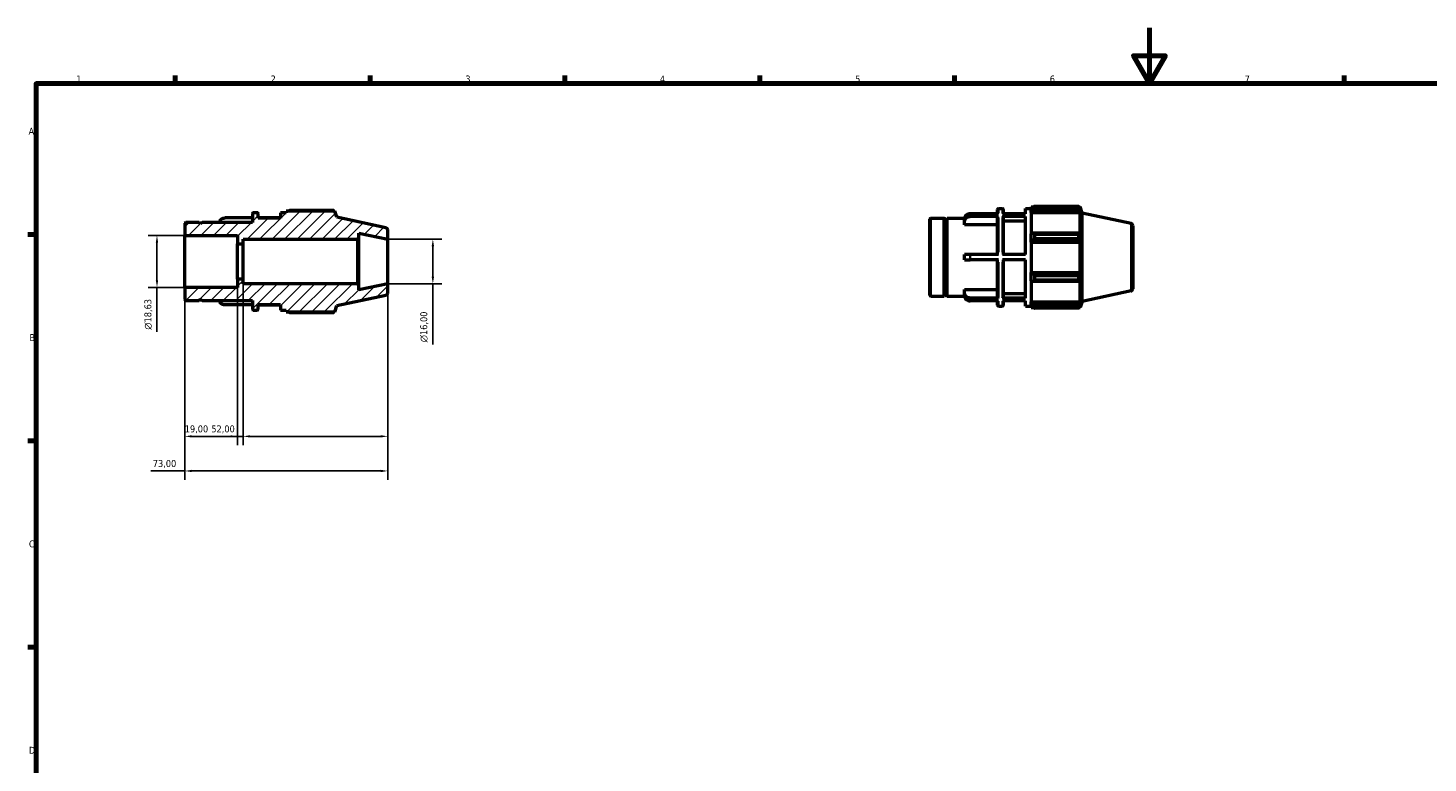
# Model space of a CAD drawing. Header units: millimetres. Extents: x 0 to 899, y 0 to 619.
# Tile 2 of 4: x 17 to 521, y 330 to 594. Entities that reach past the tile are written whole.
import ezdxf

# ---------------------------------------------------------------- set-up
doc = ezdxf.new("R2010")
doc.units = ezdxf.units.MM
for name, color, linetype, lineweight in [('Border (ISO)', 7, 'Continuous', 70), ('Dimension (ISO)', 7, 'Continuous', 25), ('Hatch (ISO)', 7, 'Continuous', 18), ('Visible (ISO)', 7, 'Continuous', 50), ('Visible Narrow (ISO)', 7, 'Continuous', 35)]:
    doc.layers.add(name, color=color, linetype=linetype, lineweight=lineweight)
doc.styles.add('Note Text (ISO)', font='tahoma.ttf')
doc.dimstyles.new('Default (ISO)', dxfattribs={"dimtxt": 2.5, "dimasz": 2.5, "dimexe": 3.175, "dimexo": 0, "dimgap": 0.762, "dimtad": 1, "dimrnd": 1e-08, "dimzin": 0, "dimtxsty": 'Note Text (ISO)', "dimcen": 0.09, "dimdle": 10, "dimclrd": 256, "dimclre": 256, "dimclrt": 232, "dimazin": 0, "dimtfac": 1.40208, "dimtmove": 0, "dimatfit": 3, "dimfxl": 1, "dimtolj": 1, "dimtzin": 0, "dimlwd": -1, "dimlwe": -1, "dimarcsym": 0})

# ---------------------------------------------------------------- blocks, each defined once
blk = doc.blocks.new('Borders Default Border')
at = {"layer": 'Border (ISO)'}
for p, q in [((70.08, 574), (70.08, 576.9)), ((140.17, 574), (140.17, 576.9)), ((210.25, 574), (210.25, 576.9)), ((280.33, 574), (280.33, 576.9)), ((350.42, 574), (350.42, 576.9)), ((490.58, 574), (490.58, 576.9)), ((20, 519.75), (17.1, 519.75)), ((20, 445.5), (17.1, 445.5)), ((20, 371.25), (17.1, 371.25))]:
    blk.add_line(p, q, dxfattribs=at)
at = {"layer": 'Border (ISO)', "flags": 128}
for points in [[(420.5, 594), (420.5, 574), (414.73, 584), (426.27, 584), (420.5, 574)], [(20, 20), (20, 574), (821, 574), (821, 20), (20, 20)]]:
    blk.add_lwpolyline(points, dxfattribs=at)
at = {"layer": 'Border (ISO)', "color": 232, "true_color": 0xca0064, "char_height": 2.5, "attachment_point": 7, "style": 'Note Text (ISO)'}
for s, insert in [('1', (34.48, 574.4)), ('2', (104.37, 574.4)), ('3', (174.43, 574.35)), ('4', (244.42, 574.4)), ('5', (314.64, 574.35)), ('6', (384.66, 574.35)), ('7', (454.77, 574.4)), ('A', (17.29, 555.62)), ('B', (17.59, 481.37)), ('C', (17.43, 407.08)), ('D', (17.43, 332.88))]:
    blk.add_mtext(s, dxfattribs=dict(at, insert=insert))
blk = doc.blocks.new('*D8')
at = {"layer": 'Defpoints', "color": 0, "transparency": 16777216}
for p in [(73.5, 500.68), (146.5, 502), (73.5, 434.62)]:
    blk.add_point(p, dxfattribs=at)
at = {"layer": 'Dimension (ISO)', "transparency": 16777216}
for p, q in [((73.5, 500.68), (73.5, 431.44)), ((146.5, 502), (146.5, 431.44)), ((73.5, 434.62), (61.23, 434.62)), ((144, 434.62), (76, 434.62))]:
    blk.add_line(p, q, dxfattribs=at)
for points in [[(76, 435.04), (76, 434.2), (73.5, 434.62)], [(144, 435.04), (144, 434.2), (146.5, 434.62)]]:
    blk.add_solid(points, dxfattribs=at)
at = {"layer": 'Dimension (ISO)', "color": 232, "true_color": 0xca0064, "transparency": 16777216, "insert": (61.99, 438.55), "char_height": 2.5, "attachment_point": 1, "style": 'Note Text (ISO)'}
blk.add_mtext('\\A1;73,00', dxfattribs=at)
blk = doc.blocks.new('*D9')
at = {"layer": 'Defpoints', "color": 0, "transparency": 16777216}
for p in [(94.5, 503.6), (146.5, 502), (94.5, 447.07)]:
    blk.add_point(p, dxfattribs=at)
at = {"layer": 'Dimension (ISO)', "transparency": 16777216}
for p, q in [((94.5, 503.6), (94.5, 443.9)), ((146.5, 502), (146.5, 443.9)), ((94.5, 447.07), (82.27, 447.07)), ((144, 447.07), (97, 447.07))]:
    blk.add_line(p, q, dxfattribs=at)
for points in [[(97, 447.49), (97, 446.66), (94.5, 447.07)], [(144, 447.49), (144, 446.66), (146.5, 447.07)]]:
    blk.add_solid(points, dxfattribs=at)
at = {"layer": 'Dimension (ISO)', "color": 232, "true_color": 0xca0064, "transparency": 16777216, "insert": (83.04, 451.01), "char_height": 2.5, "attachment_point": 1, "style": 'Note Text (ISO)'}
blk.add_mtext('\\A1;52,00', dxfattribs=at)
blk = doc.blocks.new('*D10')
at = {"layer": 'Defpoints', "color": 0, "transparency": 16777216}
for p in [(73.5, 500.68), (92.5, 503.6), (73.5, 447.07)]:
    blk.add_point(p, dxfattribs=at)
at = {"layer": 'Dimension (ISO)', "transparency": 16777216}
for p, q in [((73.5, 500.68), (73.5, 443.9)), ((92.5, 503.6), (92.5, 443.9)), ((90, 447.07), (76, 447.07))]:
    blk.add_line(p, q, dxfattribs=at)
for points in [[(76, 447.49), (76, 446.66), (73.5, 447.07)], [(90, 447.49), (90, 446.66), (92.5, 447.07)]]:
    blk.add_solid(points, dxfattribs=at)
at = {"layer": 'Dimension (ISO)', "color": 232, "true_color": 0xca0064, "transparency": 16777216, "insert": (73.48, 451.01), "char_height": 2.5, "attachment_point": 1, "style": 'Note Text (ISO)'}
blk.add_mtext('\\A1;19,00', dxfattribs=at)
blk = doc.blocks.new('*D11')
at = {"layer": 'Defpoints', "color": 0, "transparency": 16777216}
for p in [(146.5, 518), (146.5, 502), (162.74, 502)]:
    blk.add_point(p, dxfattribs=at)
at = {"layer": 'Dimension (ISO)', "transparency": 16777216}
for p, q in [((146.5, 518), (165.91, 518)), ((162.74, 515.5), (162.74, 504.5)), ((146.5, 502), (165.91, 502)), ((162.74, 502), (162.74, 480.18))]:
    blk.add_line(p, q, dxfattribs=at)
for points in [[(162.32, 515.5), (163.16, 515.5), (162.74, 518)], [(162.32, 504.5), (163.16, 504.5), (162.74, 502)]]:
    blk.add_solid(points, dxfattribs=at)
at = {"layer": 'Dimension (ISO)', "color": 232, "true_color": 0xca0064, "transparency": 16777216, "insert": (158.21, 480.94), "char_height": 2.5, "attachment_point": 1, "rotation": 90, "style": 'Note Text (ISO)'}
blk.add_mtext('\\A1;\\fAIGDT|b0|i0;\\H2.5000;\\ln\\fTahoma|b0|i0;\\H2.5000;16,00', dxfattribs=at)
blk = doc.blocks.new('*D12')
at = {"layer": 'Defpoints', "color": 0, "transparency": 16777216}
for p in [(73.5, 519.32), (63.5, 500.68), (73.5, 500.68)]:
    blk.add_point(p, dxfattribs=at)
at = {"layer": 'Dimension (ISO)', "transparency": 16777216}
for p, q in [((73.5, 519.32), (60.33, 519.32)), ((63.5, 516.82), (63.5, 503.18)), ((73.5, 500.68), (60.33, 500.68)), ((63.5, 500.68), (63.5, 484.7))]:
    blk.add_line(p, q, dxfattribs=at)
for points in [[(63.08, 516.82), (63.92, 516.82), (63.5, 519.32)], [(63.08, 503.18), (63.92, 503.18), (63.5, 500.68)]]:
    blk.add_solid(points, dxfattribs=at)
at = {"layer": 'Dimension (ISO)', "color": 232, "true_color": 0xca0064, "transparency": 16777216, "insert": (58.98, 485.46), "char_height": 2.5, "attachment_point": 1, "rotation": 90, "style": 'Note Text (ISO)'}
blk.add_mtext('\\A1;\\fAIGDT|b0|i0;\\H2.5000;\\ln\\fTahoma|b0|i0;\\H2.5000;18,63', dxfattribs=at)

msp = doc.modelspace()

# ---------------------------------------------------------------- hatches: boundary and pattern name
at = {"layer": 'Hatch (ISO)'}
h = msp.add_hatch(dxfattribs=at)
h.set_pattern_fill('ANSI31', color=256, scale=25.4, style=0)
h.set_pattern_definition([(45, (0, 0), (-2.245064, 2.245064), [])])
edge = h.paths.add_edge_path()
edge.add_ellipse((145.7, 498.648), major_axis=(0.166, -0.783), ratio=1, start_angle=0, end_angle=78)
edge.add_line((146.5, 498.648), (146.5, 502))
edge.add_line((146.5, 502), (136.071, 499.783))
edge.add_line((136.071, 499.783), (136.071, 501.52))
edge.add_line((136.071, 501.52), (135.591, 502))
edge.add_line((135.591, 502), (94.5, 502))
edge.add_line((94.5, 502), (94.5, 503.6))
edge.add_line((94.5, 503.6), (92.5, 503.6))
edge.add_line((92.5, 503.6), (92.5, 500.685))
edge.add_line((92.5, 500.684), (73.5, 500.684))
edge.add_line((73.5, 500.684), (73.5, 496.28))
edge.add_ellipse((73.82, 496.28), major_axis=(-0.32, 0), ratio=1, start_angle=0, end_angle=90)
edge.add_line((73.82, 495.96), (78.7, 495.96))
edge.add_line((78.7, 495.96), (79.2, 496.46))
edge.add_line((79.2, 496.46), (79.7, 495.96))
edge.add_line((79.7, 495.96), (97.833, 495.96))
edge.add_line((97.833, 495.96), (97.833, 492.77))
edge.add_ellipse((98.153, 492.77), major_axis=(-0.32, 0), ratio=1, start_angle=0, end_angle=90)
edge.add_line((98.153, 492.45), (99.599, 492.45))
edge.add_ellipse((99.599, 492.77), major_axis=(0, -0.32), ratio=1, start_angle=0, end_angle=90)
edge.add_line((99.919, 492.77), (99.919, 494.4))
edge.add_line((99.919, 494.4), (107.914, 494.4))
edge.add_line((107.914, 494.4), (107.914, 492.45))
edge.add_line((107.914, 492.45), (110, 492.45))
edge.add_line((110, 492.45), (110, 491.865))
edge.add_line((110, 491.865), (127.517, 491.865))
edge.add_line((127.517, 491.865), (128.25, 494.121))
edge.add_line((128.25, 494.121), (145.866, 497.865))
edge = h.paths.add_edge_path()
edge.add_ellipse((145.7, 521.352), major_axis=(0.8, 0), ratio=1, start_angle=0, end_angle=78)
edge.add_line((145.866, 522.135), (128.25, 525.879))
edge.add_line((128.25, 525.879), (127.517, 528.135))
edge.add_line((127.517, 528.135), (110, 528.135))
edge.add_line((110, 528.135), (110, 527.55))
edge.add_line((110, 527.55), (107.914, 527.55))
edge.add_line((107.914, 527.55), (107.914, 525.6))
edge.add_line((107.914, 525.6), (99.919, 525.6))
edge.add_line((99.919, 525.6), (99.919, 527.23))
edge.add_ellipse((99.599, 527.23), major_axis=(0.32, 0), ratio=1, start_angle=0, end_angle=90)
edge.add_line((99.599, 527.55), (98.153, 527.55))
edge.add_ellipse((98.153, 527.23), major_axis=(0, 0.32), ratio=1, start_angle=0, end_angle=90)
edge.add_line((97.833, 527.23), (97.833, 524.04))
edge.add_line((97.833, 524.04), (79.7, 524.04))
edge.add_line((79.7, 524.04), (79.2, 523.54))
edge.add_line((79.2, 523.54), (78.7, 524.04))
edge.add_line((78.7, 524.04), (73.82, 524.04))
edge.add_ellipse((73.82, 523.72), major_axis=(0, 0.32), ratio=1, start_angle=0, end_angle=90)
edge.add_line((73.5, 523.72), (73.5, 519.316))
edge.add_line((73.5, 519.316), (92.5, 519.316))
edge.add_line((92.5, 519.316), (92.5, 516.4))
edge.add_line((92.5, 516.4), (94.5, 516.4))
edge.add_line((94.5, 516.4), (94.5, 518))
edge.add_line((94.5, 518), (135.591, 518))
edge.add_line((135.591, 518), (136.071, 518.48))
edge.add_line((136.071, 518.48), (136.071, 520.217))
edge.add_line((136.071, 520.217), (146.5, 518))
edge.add_line((146.5, 518), (146.5, 521.352))

# ---------------------------------------------------------------- linework, layer by layer
at = {"layer": 'Visible (ISO)'}
for p, q in [((366.185, 529.07), (367.63, 529.07)), ((375.946, 527.183), (375.946, 529.07)), ((375.946, 529.07), (378.031, 529.07)), ((378.031, 529.655), (378.031, 529.001)), ((378.031, 529.655), (378.861, 529.655)), ((378.421, 529.373), (378.031, 529.001)), ((378.031, 527.779), (378.031, 529.001)), ((379.201, 529.868), (379.201, 529.163)), ((379.201, 529.868), (395.105, 529.868)), ((395.105, 529.163), (379.201, 529.163)), ((395.105, 529.163), (395.105, 529.868)), ((395.215, 529.655), (395.548, 529.655)), ((395.548, 528.815), (395.358, 529.373)), ((396.281, 527.399), (395.548, 529.655)), ((395.548, 528.815), (395.548, 529.655)), ((78.7, 524.04), (73.82, 524.04)), ((79.2, 523.54), (78.7, 524.04)), ((79.7, 524.04), (79.2, 523.54)), ((97.833, 524.04), (79.7, 524.04)), ((97.833, 525.663), (87.964, 525.663)), ((97.833, 527.23), (97.833, 524.04)), ((99.599, 527.55), (98.153, 527.55)), ((99.919, 525.6), (99.919, 527.23)), ((107.914, 525.663), (99.919, 525.663)), ((107.914, 525.6), (99.919, 525.6)), ((110, 527.55), (107.914, 527.55)), ((107.914, 527.55), (107.914, 525.6)), ((127.517, 528.135), (110, 528.135)), ((110, 528.135), (110, 527.55)), ((127.074, 528.348), (111.17, 528.348)), ((128.25, 525.879), (127.517, 528.135)), ((145.866, 522.135), (128.25, 525.879)), ((341.531, 497.8), (341.531, 525.24)), ((341.851, 525.56), (346.731, 525.56)), ((346.731, 497.48), (346.731, 525.56)), ((347.231, 525.06), (346.731, 525.56)), ((347.231, 525.06), (347.731, 525.56)), ((347.231, 497.98), (347.231, 525.06)), ((347.731, 497.48), (347.731, 525.56)), ((347.731, 525.56), (354.047, 525.56)), ((354.046, 524.516), (354.046, 525.491)), ((354.046, 523.162), (354.046, 524.516)), ((366.185, 527.183), (355.996, 527.183)), ((366.185, 526.208), (355.996, 526.208)), ((365.865, 527.183), (365.865, 528.75)), ((365.865, 512.495), (365.865, 525.93)), ((375.946, 527.183), (367.63, 527.183)), ((375.946, 526.208), (367.63, 526.208)), ((367.95, 528.75), (367.95, 527.183)), ((367.95, 525.93), (367.95, 512.495)), ((375.946, 524.516), (367.95, 524.516)), ((375.946, 512.495), (375.946, 526.208)), ((378.031, 527.779), (378.421, 528.125)), ((378.031, 527.606), (378.031, 527.779)), ((378.031, 527.606), (378.031, 519.984)), ((378.031, 527.606), (395.548, 527.606)), ((378.421, 528.125), (395.358, 528.125)), ((395.358, 528.125), (395.548, 527.606)), ((395.548, 519.894), (395.548, 527.606)), ((396.281, 495.641), (396.281, 527.399)), ((413.898, 523.654), (396.281, 527.399)), ((73.5, 523.72), (73.5, 519.316)), ((73.5, 519.316), (92.5, 519.316)), ((73.5, 500.684), (73.5, 519.316)), ((92.5, 519.316), (92.5, 516.4)), ((136.071, 518.48), (136.071, 520.217)), ((136.071, 520.217), (146.5, 518)), ((146.5, 518), (146.5, 521.352)), ((365.865, 523.162), (354.046, 523.162)), ((378.421, 520.164), (378.031, 519.984)), ((378.031, 517.032), (378.031, 519.984)), ((395.358, 520.164), (378.421, 520.164)), ((379.201, 519.825), (379.201, 518.123)), ((379.201, 519.825), (395.105, 519.825)), ((395.105, 518.123), (395.105, 519.825)), ((395.548, 519.894), (395.358, 520.164)), ((414.531, 522.872), (414.531, 500.168)), ((92.5, 516.4), (94.5, 516.4)), ((92.5, 503.6), (92.5, 516.4)), ((94.5, 516.4), (94.5, 518)), ((94.5, 518), (135.591, 518)), ((94.5, 503.6), (94.5, 516.4)), ((135.591, 518), (136.071, 518.48)), ((135.591, 518), (135.591, 502)), ((136.071, 501.52), (136.071, 518.48)), ((146.5, 502), (146.5, 518)), ((378.031, 517.032), (378.421, 517.149)), ((378.031, 516.973), (378.031, 517.032)), ((378.031, 516.973), (378.031, 506.066)), ((378.031, 516.973), (395.548, 516.973)), ((378.421, 517.149), (395.358, 517.149)), ((395.105, 518.123), (379.201, 518.123)), ((395.358, 517.149), (395.548, 516.973)), ((395.548, 506.066), (395.548, 516.973)), ((354.046, 510.545), (354.046, 512.495)), ((366.185, 512.495), (355.996, 512.495)), ((366.185, 510.545), (355.996, 510.545)), ((365.865, 497.11), (365.865, 510.545)), ((375.946, 512.495), (367.63, 512.495)), ((375.946, 510.545), (367.63, 510.545)), ((367.95, 510.545), (367.95, 497.11)), ((375.946, 496.832), (375.946, 510.545)), ((378.031, 506.008), (378.031, 506.066)), ((378.031, 506.066), (395.548, 506.066)), ((378.031, 503.056), (378.031, 506.008)), ((378.421, 505.891), (378.031, 506.008)), ((395.358, 505.891), (378.421, 505.891)), ((379.201, 504.917), (379.201, 503.215)), ((379.201, 504.917), (395.105, 504.917)), ((395.105, 503.215), (395.105, 504.917)), ((395.548, 506.066), (395.358, 505.891)), ((92.5, 500.684), (73.5, 500.684)), ((73.5, 500.684), (73.5, 496.28)), ((94.5, 503.6), (92.5, 503.6)), ((92.5, 503.6), (92.5, 500.684)), ((94.5, 502), (94.5, 503.6)), ((135.591, 502), (94.5, 502)), ((136.071, 501.52), (135.591, 502)), ((146.5, 502), (136.071, 499.783)), ((136.071, 499.783), (136.071, 501.52)), ((146.5, 498.648), (146.5, 502)), ((354.046, 498.524), (354.046, 499.878)), ((354.046, 499.878), (365.865, 499.878)), ((378.031, 503.056), (378.421, 502.876)), ((378.031, 503.056), (378.031, 495.434)), ((378.421, 502.876), (395.358, 502.876)), ((395.105, 503.215), (379.201, 503.215)), ((395.358, 502.876), (395.548, 503.146)), ((395.548, 495.434), (395.548, 503.146)), ((413.898, 499.385), (396.281, 495.641)), ((73.82, 495.96), (78.7, 495.96)), ((78.7, 495.96), (79.2, 496.46)), ((79.2, 496.46), (79.7, 495.96)), ((79.7, 495.96), (97.833, 495.96)), ((97.833, 494.337), (87.964, 494.337)), ((97.833, 495.96), (97.833, 492.77)), ((99.919, 492.77), (99.919, 494.4)), ((99.919, 494.4), (107.914, 494.4)), ((107.914, 494.337), (99.919, 494.337)), ((107.914, 494.4), (107.914, 492.45)), ((127.517, 491.865), (128.25, 494.121)), ((128.25, 494.121), (145.866, 497.865)), ((341.851, 497.48), (346.731, 497.48)), ((347.231, 497.98), (346.731, 497.48)), ((347.231, 497.98), (347.731, 497.48)), ((347.731, 497.48), (354.047, 497.48)), ((354.046, 497.549), (354.046, 498.524)), ((366.185, 496.832), (355.996, 496.832)), ((366.185, 495.857), (355.996, 495.857)), ((365.865, 494.29), (365.865, 495.857)), ((366.185, 493.97), (367.63, 493.97)), ((375.946, 496.832), (367.63, 496.832)), ((375.946, 495.857), (367.63, 495.857)), ((367.95, 498.524), (375.946, 498.524)), ((367.95, 495.857), (367.95, 494.29)), ((375.946, 493.97), (375.946, 495.857)), ((375.946, 493.97), (378.031, 493.97)), ((378.031, 495.261), (378.031, 495.434)), ((378.031, 495.434), (395.548, 495.434)), ((378.031, 494.038), (378.031, 495.261)), ((378.421, 494.915), (378.031, 495.261)), ((378.031, 494.038), (378.421, 493.666)), ((378.031, 494.038), (378.031, 493.385)), ((395.358, 494.915), (378.421, 494.915)), ((379.201, 493.877), (379.201, 493.172)), ((379.201, 493.877), (395.105, 493.877)), ((395.105, 493.172), (395.105, 493.877)), ((395.548, 495.434), (395.358, 494.915)), ((395.358, 493.666), (395.548, 494.224)), ((396.281, 495.641), (395.548, 493.385)), ((395.548, 493.385), (395.548, 494.224)), ((98.153, 492.45), (99.599, 492.45)), ((107.914, 492.45), (110, 492.45)), ((110, 492.45), (110, 491.865)), ((110, 491.865), (127.517, 491.865)), ((111.17, 491.652), (127.074, 491.652)), ((378.031, 493.385), (378.861, 493.385)), ((395.105, 493.172), (379.201, 493.172)), ((395.215, 493.385), (395.548, 493.385))]:
    msp.add_line(p, q, dxfattribs=at)
for centre, radius, start, end in [((366.185, 528.75), 0.32, 90, 180), ((367.63, 528.75), 0.32, 0, 90), ((73.82, 523.72), 0.32, 90, 180), ((98.153, 527.23), 0.32, 90, 180), ((99.599, 527.23), 0.32, 0, 90), ((341.851, 525.24), 0.32, 90, 180), ((145.7, 521.352), 0.8, 0, 78), ((413.731, 522.872), 0.8, 0, 78), ((145.7, 498.648), 0.8, 282, 0), ((413.731, 500.168), 0.8, 282, 0), ((73.82, 496.28), 0.32, 180, 270), ((341.851, 497.8), 0.32, 180, 270), ((366.185, 494.29), 0.32, 180, 270), ((367.63, 494.29), 0.32, 270, 0), ((98.153, 492.77), 0.32, 180, 270), ((99.599, 492.77), 0.32, 270, 0)]:
    msp.add_arc(centre, radius, start, end, dxfattribs=at)
for points, weights in [([(379.201, 529.868), (378.796, 529.616), (378.421, 529.373)], [1.01555523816, 1.01107800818, 1.00579878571]), ([(378.421, 528.125), (378.796, 528.633), (379.201, 529.163)], [1.00579878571, 1.01107800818, 1.01555523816]), ([(395.105, 529.868), (395.237, 529.616), (395.358, 529.373)], [1, 1.00229200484, 1.00376919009]), ([(395.358, 528.125), (395.237, 528.633), (395.105, 529.163)], [1.00376919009, 1.00229200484, 1]), ([(110.83, 528.135), (110.997, 528.241), (111.17, 528.348)], [1.01158451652, 1.01364302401, 1.01555523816]), ([(127.184, 528.135), (127.13, 528.241), (127.074, 528.348)], [1.00180280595, 1.00097514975, 1]), ([(379.201, 519.825), (378.796, 519.998), (378.421, 520.164)], [1.01555523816, 1.01107800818, 1.00579878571]), ([(395.105, 519.825), (395.237, 519.998), (395.358, 520.164)], [1, 1.00229200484, 1.00376919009]), ([(378.421, 517.149), (378.796, 517.626), (379.201, 518.123)], [1.00579878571, 1.01107800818, 1.01555523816]), ([(395.358, 517.149), (395.237, 517.626), (395.105, 518.123)], [1.00376919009, 1.00229200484, 1]), ([(379.201, 504.917), (378.796, 505.414), (378.421, 505.891)], [1.01555523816, 1.01107800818, 1.00579878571]), ([(395.105, 504.917), (395.237, 505.414), (395.358, 505.891)], [1, 1.00229200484, 1.00376919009]), ([(378.421, 502.876), (378.796, 503.042), (379.201, 503.215)], [1.00579878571, 1.01107800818, 1.01555523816]), ([(395.358, 502.876), (395.237, 503.042), (395.105, 503.215)], [1.00376919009, 1.00229200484, 1]), ([(379.201, 493.877), (378.796, 494.406), (378.421, 494.915)], [1.01555523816, 1.01107800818, 1.00579878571]), ([(378.421, 493.666), (378.796, 493.424), (379.201, 493.172)], [1.00579878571, 1.01107800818, 1.01555523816]), ([(395.105, 493.877), (395.237, 494.406), (395.358, 494.915)], [1, 1.00229200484, 1.00376919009]), ([(395.358, 493.666), (395.237, 493.424), (395.105, 493.172)], [1.00376919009, 1.00229200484, 1]), ([(111.17, 491.652), (110.997, 491.759), (110.83, 491.865)], [1.01555523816, 1.01364302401, 1.01158451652]), ([(127.074, 491.652), (127.13, 491.759), (127.184, 491.865)], [1, 1.00097514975, 1.00180280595])]:
    msp.add_rational_spline(points, weights, degree=2, dxfattribs=at)
for points, knots in [([(86.016, 524.04), (86.027, 524.233), (86.081, 524.447), (86.255, 524.812), (86.416, 525.02), (86.756, 525.315), (86.996, 525.454), (87.441, 525.614), (87.724, 525.663), (87.964, 525.663)], [-0.28122378, -0.28122378, -0.28122378, -0.28122378, -0.21666809, -0.21666809, -0.14437423, -0.14437423, -0.07215854, -0.07215854, 0, 0, 0, 0]), ([(355.996, 527.183), (355.755, 527.183), (355.472, 527.134), (355.027, 526.974), (354.787, 526.835), (354.447, 526.54), (354.286, 526.332), (354.102, 525.946), (354.046, 525.7), (354.046, 525.491)], [0, 0, 0, 0, 0.07215854, 0.07215854, 0.14437423, 0.14437423, 0.21666809, 0.21666809, 0.28904349, 0.28904349, 0.28904349, 0.28904349]), ([(354.046, 524.516), (354.046, 524.725), (354.102, 524.971), (354.286, 525.357), (354.447, 525.565), (354.787, 525.86), (355.027, 525.999), (355.472, 526.159), (355.755, 526.208), (355.996, 526.208)], [-0.28904349, -0.28904349, -0.28904349, -0.28904349, -0.21666809, -0.21666809, -0.14437423, -0.14437423, -0.07215854, -0.07215854, 0, 0, 0, 0]), ([(366.185, 526.208), (366.145, 526.208), (366.099, 526.2), (366.026, 526.173), (365.986, 526.151), (365.93, 526.102), (365.904, 526.068), (365.874, 526.005), (365.865, 525.964), (365.865, 525.93)], [0, 0, 0, 0, 0.011841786, 0.011841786, 0.02369293, 0.02369293, 0.035555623, 0.035555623, 0.047428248, 0.047428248, 0.047428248, 0.047428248]), ([(367.95, 525.93), (367.95, 525.964), (367.941, 526.005), (367.911, 526.068), (367.884, 526.102), (367.829, 526.151), (367.789, 526.173), (367.716, 526.2), (367.67, 526.208), (367.63, 526.208)], [-0.047428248, -0.047428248, -0.047428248, -0.047428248, -0.035555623, -0.035555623, -0.02369293, -0.02369293, -0.011841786, -0.011841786, 0, 0, 0, 0]), ([(355.996, 512.495), (355.755, 512.495), (355.472, 512.495), (355.027, 512.495), (354.787, 512.495), (354.447, 512.495), (354.286, 512.495), (354.102, 512.495), (354.046, 512.495), (354.046, 512.495)], [0, 0, 0, 0, 0.07215854, 0.07215854, 0.14437423, 0.14437423, 0.21666809, 0.21666809, 0.28904349, 0.28904349, 0.28904349, 0.28904349]), ([(354.046, 510.545), (354.046, 510.545), (354.102, 510.545), (354.286, 510.545), (354.447, 510.545), (354.787, 510.545), (355.027, 510.545), (355.472, 510.545), (355.755, 510.545), (355.996, 510.545)], [-0.28904349, -0.28904349, -0.28904349, -0.28904349, -0.21666809, -0.21666809, -0.14437423, -0.14437423, -0.07215854, -0.07215854, 0, 0, 0, 0]), ([(87.964, 494.337), (87.724, 494.337), (87.441, 494.386), (86.996, 494.546), (86.756, 494.685), (86.416, 494.98), (86.255, 495.188), (86.081, 495.553), (86.027, 495.767), (86.016, 495.96)], [0, 0, 0, 0, 0.07215854, 0.07215854, 0.14437423, 0.14437423, 0.21666809, 0.21666809, 0.28122378, 0.28122378, 0.28122378, 0.28122378]), ([(355.996, 496.832), (355.755, 496.832), (355.472, 496.881), (355.027, 497.04), (354.787, 497.18), (354.447, 497.475), (354.286, 497.683), (354.102, 498.069), (354.046, 498.315), (354.046, 498.524)], [0, 0, 0, 0, 0.07215854, 0.07215854, 0.14437423, 0.14437423, 0.21666809, 0.21666809, 0.28904349, 0.28904349, 0.28904349, 0.28904349]), ([(354.046, 497.549), (354.046, 497.34), (354.102, 497.094), (354.286, 496.708), (354.447, 496.5), (354.787, 496.205), (355.027, 496.065), (355.472, 495.906), (355.755, 495.857), (355.996, 495.857)], [-0.28904349, -0.28904349, -0.28904349, -0.28904349, -0.21666809, -0.21666809, -0.14437423, -0.14437423, -0.07215854, -0.07215854, 0, 0, 0, 0]), ([(365.865, 497.11), (365.865, 497.075), (365.874, 497.035), (365.904, 496.972), (365.93, 496.937), (365.986, 496.889), (366.026, 496.866), (366.099, 496.84), (366.145, 496.832), (366.185, 496.832)], [-0.047428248, -0.047428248, -0.047428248, -0.047428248, -0.035555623, -0.035555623, -0.02369293, -0.02369293, -0.011841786, -0.011841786, 0, 0, 0, 0]), ([(367.63, 496.832), (367.67, 496.832), (367.716, 496.84), (367.789, 496.866), (367.829, 496.889), (367.884, 496.937), (367.911, 496.972), (367.941, 497.035), (367.95, 497.075), (367.95, 497.11)], [0, 0, 0, 0, 0.011841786, 0.011841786, 0.02369293, 0.02369293, 0.035555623, 0.035555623, 0.047428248, 0.047428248, 0.047428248, 0.047428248])]:
    msp.add_open_spline(points, degree=3, knots=knots, dxfattribs=at)
at = {"layer": 'Visible Narrow (ISO)'}
for p, q in [((366.185, 529.065), (366.185, 527.364)), ((367.63, 527.364), (367.63, 529.065)), ((341.851, 525.387), (341.851, 497.653)), ((355.996, 527.138), (355.996, 526.261)), ((366.185, 525.742), (366.185, 513.314)), ((367.63, 513.314), (367.63, 525.742)), ((413.898, 499.534), (413.898, 523.505)), ((355.996, 512.397), (355.996, 510.642)), ((366.185, 509.726), (366.185, 497.297)), ((367.63, 497.297), (367.63, 509.726)), ((355.996, 496.779), (355.996, 495.901)), ((366.185, 495.676), (366.185, 493.975)), ((367.63, 493.975), (367.63, 495.676))]:
    msp.add_line(p, q, dxfattribs=at)

# ---------------------------------------------------------------- block references
msp.add_blockref('Borders Default Border', (0, 0))

# ---------------------------------------------------------------- dimensions: what is measured, and where the dimension line sits
at = {"layer": 'Dimension (ISO)'}
for base, p1, p2, picture, middle in [((63.5, 500.684), (73.5, 519.316), (73.5, 500.684), '*D12', (63.5, 490.988)), ((162.738, 502), (146.5, 518), (146.5, 502), '*D11', (162.738, 486.5))]:
    dim = msp.add_linear_dim(base=base, p1=p1, p2=p2, angle=90, text='\\fAIGDT|b0|i0;\\H2.5000;\\ln\\fTahoma|b0|i0;\\H2.5000;<>', dimstyle='Default (ISO)', override={"dimdec": 2, "dimtp": 0, "dimtm": 0, "dimtdec": 2, "dimtofl": 0, "dimatfit": 2}, dxfattribs=at)
    dim.commit()
    dim.dimension.update_dxf_attribs({"geometry": picture, "text_midpoint": middle, "dimtype": 160})
for base, p1, p2, override, picture, middle in [((73.5, 434.619), (146.5, 502), (73.5, 500.684), {"dimdec": 2, "dimtp": 0, "dimtm": 0, "dimtdec": 2, "dimtofl": 0, "dimatfit": 2}, '*D8', (66.116, 434.619)), ((73.5, 447.075), (92.5, 503.6), (73.5, 500.684), {"dimdec": 2, "dimtp": 0, "dimtm": 0, "dimtdec": 2, "dimtofl": 0, "dimatfit": 1}, '*D10', (77.5, 447.075)), ((94.5, 447.075), (146.5, 502), (94.5, 503.6), {"dimdec": 2, "dimtp": 0, "dimtm": 0, "dimtdec": 2, "dimtofl": 0, "dimatfit": 2}, '*D9', (87.137, 447.075))]:
    dim = msp.add_linear_dim(base=base, p1=p1, p2=p2, angle=180, dimstyle='Default (ISO)', override=override, dxfattribs=at)
    dim.commit()
    dim.dimension.update_dxf_attribs({"geometry": picture, "text_midpoint": middle, "dimtype": 160})

doc.saveas('drawing.dxf')
